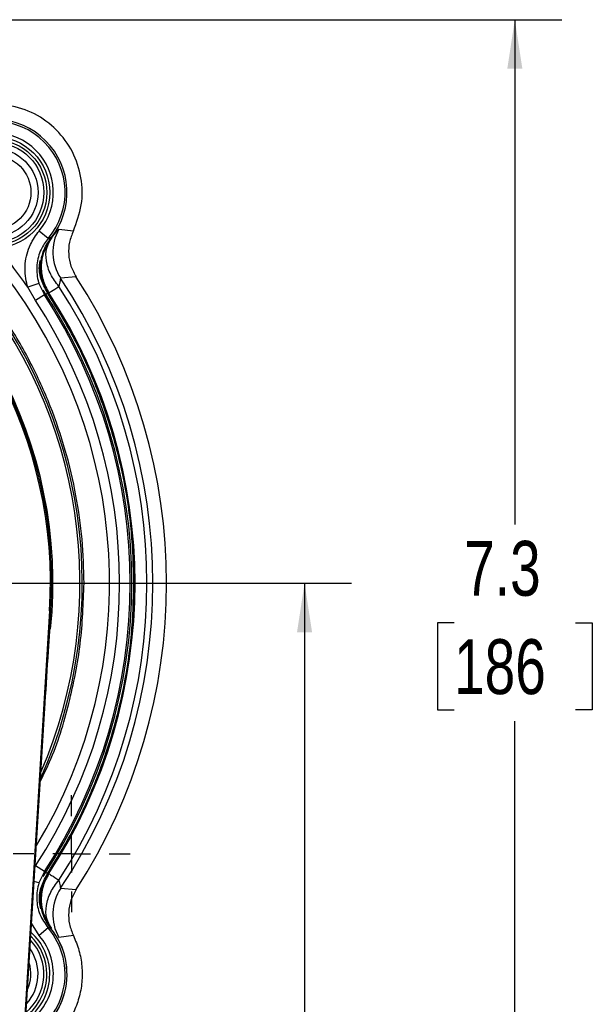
# Model space of a CAD drawing. Header units: inches. Extents: x 0.4 to 16.6, y 0.2 to 10.8.
# Tile 6 of 12: x 6.1 to 7.7, y 5.4 to 8. Entities that reach past the tile are written whole.
import ezdxf

# ---------------------------------------------------------------- set-up
doc = ezdxf.new("R2010")
doc.units = ezdxf.units.IN
doc.header["$MEASUREMENT"] = 0
doc.layers.add('SLD-0', color=7, linetype='Continuous', lineweight=25)
doc.styles.add('SLDTEXTSTYLE0', font='TXT', dxfattribs={"width": 0.75})
doc.dimstyles.new('SLDDIMSTYLE0', dxfattribs={"dimtxt": 0.145833, "dimasz": 0.13, "dimexe": 0, "dimexo": 0.0625, "dimgap": 0.036458, "dimtad": 0, "dimtih": 1, "dimtoh": 1, "dimdec": 1, "dimlfac": 2, "dimrnd": 1e-09, "dimzin": 12, "dimdsep": 46, "dimtxsty": 'SLDTEXTSTYLE0', "dimsah": 1, "dimcen": 0.09, "dimadec": 0, "dimazin": 3, "dimtfac": 1, "dimtdec": 1, "dimtofl": 0, "dimtmove": 0, "dimatfit": 3, "dimfxl": 0, "dimfrac": 2, "dimtolj": 1, "dimtzin": 12, "dimarcsym": 0})

# ---------------------------------------------------------------- blocks, each defined once
blk = doc.blocks.new('_D')
at = {"layer": 'SLD-0'}
for p, q in [((5.5968, 8.0255), (7.576, 8.0255)), ((7.451, 8.0255), (7.451, 6.6843)), ((7.2894, 6.423), (7.245, 6.423)), ((7.245, 6.423), (7.245, 6.1913)), ((7.6127, 6.423), (7.657, 6.423)), ((7.657, 6.423), (7.657, 6.1913)), ((7.245, 6.1913), (7.2894, 6.1913)), ((7.657, 6.1913), (7.6127, 6.1913)), ((7.451, 4.3571), (7.451, 6.1618)), ((6.2991, 4.3571), (7.576, 4.3571))]:
    blk.add_line(p, q, dxfattribs=at)
for points in [[(7.451, 8.0255), (7.431, 7.8955), (7.471, 7.8955)], [(7.451, 4.3571), (7.471, 4.4871), (7.431, 4.4871)]]:
    blk.add_solid(points, dxfattribs=at)
at = {"layer": 'SLD-0', "char_height": 0.14583, "attachment_point": 1, "style": 'SLDTEXTSTYLE0'}
for s, insert in [('7.3', (7.3164, 6.6406)), ('186', (7.2894, 6.3793))]:
    blk.add_mtext(s, dxfattribs=dict(at, insert=insert))
blk = doc.blocks.new('_D_4')
at = {"layer": 'SLD-0'}
for p, q in [((5.4252, 6.528), (7.017, 6.528)), ((6.892, 6.528), (6.892, 5.1871)), ((6.7304, 4.9258), (6.686, 4.9258)), ((6.686, 4.9258), (6.686, 4.6941)), ((7.0537, 4.9258), (7.098, 4.9258)), ((7.098, 4.9258), (7.098, 4.6941)), ((6.686, 4.6941), (6.7304, 4.6941)), ((7.098, 4.6941), (7.0537, 4.6941)), ((6.892, 4.3571), (6.892, 4.6645)), ((6.2991, 4.3571), (7.017, 4.3571))]:
    blk.add_line(p, q, dxfattribs=at)
for points in [[(6.892, 6.528), (6.872, 6.398), (6.912, 6.398)], [(6.892, 4.3571), (6.912, 4.4871), (6.872, 4.4871)]]:
    blk.add_solid(points, dxfattribs=at)
at = {"layer": 'SLD-0', "char_height": 0.14583, "attachment_point": 1, "style": 'SLDTEXTSTYLE0'}
for s, insert in [('4.3', (6.7574, 5.1434)), ('110', (6.7304, 4.8821))]:
    blk.add_mtext(s, dxfattribs=dict(at, insert=insert))
blk = doc.blocks.new('SW_CENTERMARKSYMBOL_1')
at = {"layer": 'SLD-0', "color": 0}
for p, q in [((0, 0.1), (0, 0.155475)), ((0, 0), (0, 0.05)), ((-0.1, 0), (-0.155475, 0)), ((0, 0), (-0.05, 0)), ((0, 0), (0, -0.05)), ((0, 0), (0.05, 0)), ((0.1, 0), (0.155475, 0)), ((0, -0.1), (0, -0.155475))]:
    blk.add_line(p, q, dxfattribs=at)

msp = doc.modelspace()

# ---------------------------------------------------------------- linework, layer by layer
at = {"color": 7, "linetype": 'Continuous', "lineweight": 25}
for p, q in [((6.2101, 7.4437), (6.1863, 7.464)), ((6.2388, 7.4691), (6.2773, 7.4642)), ((6.2148, 7.4475), (6.2191, 7.4454)), ((6.1924, 7.3919), (6.2022, 7.4171)), ((6.2848, 7.3418), (6.2436, 7.3383)), ((6.1859, 7.3244), (6.1562, 7.3149)), ((6.1769, 7.2789), (6.1562, 7.3149)), ((6.1859, 7.3244), (6.2003, 7.2942)), ((6.2122, 7.2996), (6.2078, 7.3008)), ((6.2003, 7.2942), (6.1769, 7.2789)), ((6.2143, 6.4549), (6.1471, 5.3648)), ((6.2177, 6.4547), (6.2143, 6.4549)), ((6.1503, 5.3627), (6.2026, 6.2106)), ((6.2003, 5.7618), (6.1769, 5.7771)), ((6.2003, 5.7618), (6.1859, 5.7316)), ((6.2078, 5.7552), (6.2122, 5.7565)), ((6.2436, 5.7177), (6.2848, 5.7142)), ((6.2101, 5.6123), (6.1863, 5.592)), ((6.2773, 5.5918), (6.2388, 5.5869))]:
    msp.add_line(p, q, dxfattribs=at)
at = {"color": 8, "linetype": 'Continuous', "lineweight": 25}
for p, q in [((6.1859, 5.7316), (6.1733, 5.7356)), ((6.1863, 5.592), (6.1665, 5.6252))]:
    msp.add_line(p, q, dxfattribs=at)
at = {"color": 7, "linetype": 'Continuous', "lineweight": 25}
for radius in [0.1484, 0.1406, 0.1328, 0.1173, 0.0983]:
    msp.add_circle((6.0662, 7.5665), radius, dxfattribs=at)
for centre, radius, start, end in [((6.0663, 7.5666), 0.1891, 319.4979, 130.5021), ((6.0663, 7.5666), 0.1942, 321.2653, 128.7347), ((6.0663, 7.5666), 0.1579, 319.4979, 130.5021), ((5.0277, 6.528), 1.1888, 356.4731, 60.5269), ((5.0277, 6.528), 1.1922, 356.4731, 60.5269), ((6.3477, 7.4076), 0.125, 150.5524, 213.6555), ((5.0277, 6.528), 1.3758, 34.8885, 37.8828), ((5.0277, 6.528), 1.4611, 326.3186, 33.6814), ((5.0277, 6.528), 1.4975, 327.0827, 32.9173), ((5.0277, 6.528), 1.405, 326.3343, 33.6657), ((5.0277, 6.528), 1.4453, 326.9214, 33.0786), ((5.0277, 6.528), 1.3727, 326.8366, 33.1634), ((5.0277, 6.528), 1.4007, 326.8366, 33.1634), ((5.0277, 6.528), 1.412, 326.9123, 33.0877), ((5.0277, 6.528), 1.4136, 326.9214, 33.0786), ((6.3477, 5.6484), 0.125, 146.3445, 209.4476), ((6.0663, 5.4894), 0.1942, 292.499, 38.7347), ((6.0662, 5.4895), 0.1406, 0, 45.7398), ((6.0662, 5.4895), 0.1173, 317.9751, 34.9712), ((6.0662, 5.4895), 0.1406, 307.2064, 0)]:
    msp.add_arc(centre, radius, start, end, dxfattribs=at)
at = {"color": 8, "linetype": 'Continuous', "lineweight": 25}
for centre, radius, start, end in [((5.0277, 6.528), 1.1954, 354.1436, 62.7298), ((5.0277, 6.528), 1.2734, 335.8983, 40.3419), ((5.0277, 6.528), 1.3461, 328.8028, 37.8828), ((5.0277, 6.528), 1.2673, 336.6443, 40.3419), ((6.0663, 5.4894), 0.1942, 292.6912, 38.7347), ((6.0663, 5.4894), 0.1891, 293.7516, 40.5021), ((6.0662, 5.4895), 0.1484, 0, 48.2887), ((6.0663, 5.4894), 0.1579, 302.1675, 40.5021), ((6.0662, 5.4895), 0.1328, 310.1764, 42.7698), ((6.0662, 5.4895), 0.0983, 335.5367, 17.4095), ((6.0662, 5.4895), 0.1484, 304.6576, 0)]:
    msp.add_arc(centre, radius, start, end, dxfattribs=at)
at = {"color": 7, "linetype": 'Continuous', "lineweight": 25}
for points in [[(6.2773, 7.4642), (6.2859, 7.4869), (6.303, 7.5323), (6.301, 7.6063), (6.2781, 7.6758), (6.2348, 7.735), (6.1755, 7.7784), (6.106, 7.8013), (6.032, 7.8033), (5.9866, 7.7862), (5.9639, 7.7776)], [(6.4383, 6.528), (6.4371, 6.5734), (6.4345, 6.6643), (6.414, 6.7994), (6.3816, 6.9319), (6.3361, 7.0605), (6.2793, 7.1847), (6.2316, 7.2621), (6.2078, 7.3008)], [(6.2122, 7.2996), (6.2136, 7.3005), (6.2164, 7.3023), (6.2313, 7.312), (6.2388, 7.3168)], [(6.2078, 5.7552), (6.2316, 5.7939), (6.2793, 5.8713), (6.3361, 5.9955), (6.3816, 6.1241), (6.414, 6.2567), (6.4345, 6.3917), (6.4371, 6.4826), (6.4383, 6.528)], [(6.2122, 5.7565), (6.2136, 5.7556), (6.2164, 5.7538), (6.2313, 5.744), (6.2388, 5.7392)], [(6.2773, 5.5918), (6.2828, 5.5787), (6.2938, 5.5526), (6.3011, 5.5104), (6.3011, 5.4678), (6.2933, 5.4258), (6.2781, 5.3859), (6.2559, 5.3495), (6.2278, 5.3172), (6.2048, 5.3006), (6.1933, 5.2923)]]:
    msp.add_open_spline(points, degree=3, dxfattribs=at)
at = {"color": 8, "linetype": 'Continuous', "lineweight": 25}
for points, knots in [([(6.3057, 6.528), (6.3047, 6.567), (6.3026, 6.6449), (6.2856, 6.7632), (6.2579, 6.8817), (6.2174, 7.0005), (6.1645, 7.1166), (6.099, 7.2289), (6.0215, 7.3351), (5.933, 7.4333), (5.8348, 7.5218), (5.7286, 7.5993), (5.6163, 7.6649), (5.4876, 7.723), (5.3547, 7.7677), (5.259, 7.7833), (5.2177, 7.79)], [0, 0, 0, 0, 0.064375, 0.128754, 0.196993, 0.265238, 0.335766, 0.407409, 0.479814, 0.552606, 0.625397, 0.697802, 0.769445, 0.839974, 0.930901, 1, 1, 1, 1]), ([(6.1897, 6.0019), (6.1982, 6.019), (6.2308, 6.085), (6.2674, 6.2079), (6.3, 6.3669), (6.3038, 6.4745), (6.3057, 6.528)], [0, 0, 0, 0, 0.105541, 0.406299, 0.704657, 1, 1, 1, 1])]:
    msp.add_open_spline(points, degree=3, knots=knots, dxfattribs=at)
at = {"color": 7, "linetype": 'Continuous', "lineweight": 25}
for points, knots in [([(6.1562, 7.3149), (6.1552, 7.3183), (6.1493, 7.3385), (6.1468, 7.3776), (6.1592, 7.4265), (6.1779, 7.4524), (6.1863, 7.464)], [0, 0, 0, 0, 0.067291, 0.398, 0.728909, 1, 1, 1, 1]), ([(6.2191, 7.4454), (6.2246, 7.4523), (6.2356, 7.4661), (6.2377, 7.4681), (6.2388, 7.4691)], [0, 0, 0, 0, 0.499654, 1, 1, 1, 1]), ([(6.2773, 7.4642), (6.2733, 7.4543), (6.2654, 7.4344), (6.2638, 7.402), (6.2694, 7.37), (6.2797, 7.3512), (6.2848, 7.3418)], [0, 0, 0, 0, 0.249549, 0.499894, 0.750225, 1, 1, 1, 1]), ([(6.2101, 7.4437), (6.2033, 7.4344), (6.1883, 7.4137), (6.1784, 7.3746), (6.1803, 7.3433), (6.1851, 7.3272), (6.1859, 7.3244)], [0, 0, 0, 0, 0.2712374, 0.6021638, 0.9327439, 1, 1, 1, 1]), ([(6.2191, 7.4454), (6.2106, 7.4321), (6.1966, 7.4099), (6.1906, 7.3707), (6.194, 7.3338), (6.2063, 7.3108), (6.2122, 7.2996)], [0, 0, 0, 0, 0.30035, 0.499876, 0.756119, 1, 1, 1, 1]), ([(6.193, 7.3933), (6.1943, 7.3984), (6.199, 7.4171), (6.2098, 7.4333), (6.2178, 7.4451)], [0, 0, 0, 0, 0.270251, 1, 1, 1, 1]), ([(6.2388, 7.3168), (6.231, 7.3273), (6.2149, 7.3489), (6.2039, 7.3849), (6.2041, 7.4193), (6.2142, 7.4369), (6.2191, 7.4454)], [0, 0, 0, 0, 0.243136, 0.5, 0.756864, 1, 1, 1, 1]), ([(6.2101, 7.4437), (6.2112, 7.4439), (6.2137, 7.4443), (6.2163, 7.4448), (6.2178, 7.4451)], [0, 0, 0, 0, 0.423273, 1, 1, 1, 1]), ([(6.2078, 7.3008), (6.2018, 7.3124), (6.1898, 7.3354), (6.185, 7.3663), (6.189, 7.3828), (6.1899, 7.3866)], [0, 0, 0, 0, 0.434994, 0.8701, 1, 1, 1, 1]), ([(6.2107, 7.2988), (6.2042, 7.3113), (6.1912, 7.3363), (6.1895, 7.3675), (6.1917, 7.3837), (6.192, 7.386)], [0, 0, 0, 0, 0.46098, 0.92197, 1, 1, 1, 1]), ([(6.192, 7.386), (6.192, 7.3862), (6.1922, 7.3884), (6.1926, 7.3909), (6.193, 7.3933), (6.193, 7.3933)], [0, 0, 0, 0, 0.066377, 0.979914, 1, 1, 1, 1]), ([(6.2436, 7.3383), (6.2434, 7.338), (6.243, 7.3374), (6.242, 7.3305), (6.2401, 7.3223), (6.2388, 7.3168)], [0, 0, 0, 0, 0.251921, 0.502064, 1, 1, 1, 1]), ([(6.2107, 7.2988), (6.2088, 7.298), (6.2053, 7.2964), (6.2018, 7.2949), (6.2003, 7.2942)], [0, 0, 0, 0, 0.549647, 1, 1, 1, 1]), ([(6.2026, 6.2106), (6.2054, 6.2561), (6.2105, 6.3375), (6.2155, 6.4189), (6.2177, 6.4547)], [0, 0, 0, 0, 0.559994, 1, 1, 1, 1]), ([(6.192, 5.67), (6.1917, 5.6723), (6.1895, 5.6885), (6.1912, 5.7197), (6.2042, 5.7447), (6.2107, 5.7572)], [0, 0, 0, 0, 0.07803, 0.53902, 1, 1, 1, 1]), ([(6.2122, 5.7565), (6.2063, 5.7452), (6.194, 5.7222), (6.1906, 5.6853), (6.1966, 5.6461), (6.2106, 5.6239), (6.2191, 5.6106)], [0, 0, 0, 0, 0.243881, 0.500124, 0.699654, 1, 1, 1, 1]), ([(6.2003, 5.7618), (6.2018, 5.7611), (6.2053, 5.7596), (6.2088, 5.7581), (6.2107, 5.7572)], [0, 0, 0, 0, 0.450353, 1, 1, 1, 1]), ([(6.1859, 5.7316), (6.1859, 5.7315), (6.1816, 5.718), (6.1778, 5.6896), (6.1858, 5.6471), (6.202, 5.6239), (6.2101, 5.6123)], [0, 0, 0, 0, 0.003267, 0.334916, 0.667383, 1, 1, 1, 1]), ([(6.1913, 5.6625), (6.1898, 5.6685), (6.1851, 5.6871), (6.1896, 5.7204), (6.2017, 5.7436), (6.2078, 5.7552)], [0, 0, 0, 0, 0.191777, 0.594962, 1, 1, 1, 1]), ([(6.2191, 5.6106), (6.2142, 5.6192), (6.2041, 5.6367), (6.2039, 5.6711), (6.2149, 5.7071), (6.231, 5.7287), (6.2388, 5.7392)], [0, 0, 0, 0, 0.243136, 0.5, 0.756864, 1, 1, 1, 1]), ([(6.2388, 5.7392), (6.2401, 5.7337), (6.242, 5.7255), (6.243, 5.7186), (6.2434, 5.718), (6.2436, 5.7177)], [0, 0, 0, 0, 0.498523, 0.750294, 1, 1, 1, 1]), ([(6.2848, 5.7142), (6.2797, 5.7048), (6.2694, 5.686), (6.2638, 5.6541), (6.2654, 5.6217), (6.2733, 5.6017), (6.2773, 5.5918)], [0, 0, 0, 0, 0.249549, 0.499894, 0.750225, 1, 1, 1, 1]), ([(6.193, 5.6627), (6.193, 5.6628), (6.1925, 5.6653), (6.1923, 5.6677), (6.192, 5.67)], [0, 0, 0, 0, 0.020091, 1, 1, 1, 1]), ([(6.2175, 5.6107), (6.2095, 5.6226), (6.1984, 5.6392), (6.1937, 5.6585), (6.1924, 5.6641)], [0, 0, 0, 0, 0.71275, 1, 1, 1, 1]), ([(6.2178, 5.611), (6.2098, 5.6228), (6.199, 5.6389), (6.1943, 5.6576), (6.193, 5.6627)], [0, 0, 0, 0, 0.729749, 1, 1, 1, 1]), ([(6.2178, 5.611), (6.2163, 5.6112), (6.2137, 5.6117), (6.2112, 5.6121), (6.2101, 5.6123)], [0, 0, 0, 0, 0.576727, 1, 1, 1, 1])]:
    msp.add_open_spline(points, degree=3, knots=knots, dxfattribs=at)

# ---------------------------------------------------------------- block references
at = {"layer": 'SLD-0', "color": 7}
msp.add_blockref('SW_CENTERMARKSYMBOL_1', (6.2726, 5.8093), dxfattribs=at)

# ---------------------------------------------------------------- dimensions: what is measured, and where the dimension line sits
at = {"layer": 'SLD-0'}
for base, p1, picture, middle in [((7.451, 4.3571), (5.5468, 8.0255), '_D', (7.451, 6.423)), ((6.892, 4.3571), (5.3752, 6.528), '_D_4', (6.892, 4.9258))]:
    dim = msp.add_linear_dim(base=base, p1=p1, p2=(6.2491, 4.3571), angle=90, dimstyle='SLDDIMSTYLE0', dxfattribs=at)
    dim.commit()
    dim.dimension.update_dxf_attribs({"geometry": picture, "text_midpoint": middle, "dimtype": 160})

doc.saveas('drawing.dxf')
